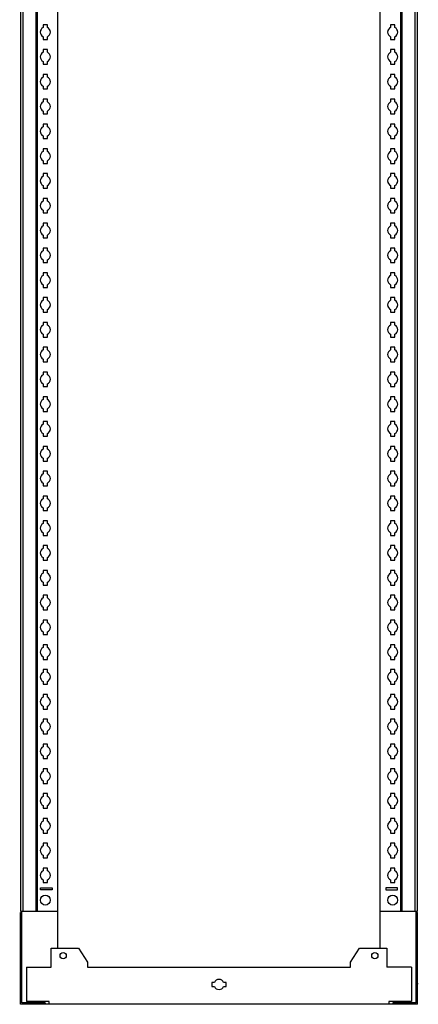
# Model space of a CAD drawing. Header units: millimetres. Extents: x 659 to 1070, y 198 to 2203.
# Tile 1 of 2: x 668 to 1070, y 198 to 1191. Entities that reach past the tile are written whole.
import ezdxf

# ---------------------------------------------------------------- set-up
doc = ezdxf.new("R2010")
doc.units = ezdxf.units.MM
doc.header["$LTSCALE"] = 156.567272
doc.layers.get('0').update_dxf_attribs({"linetype": 'CONTINUOUS'})
doc.layers.add('INTFCLR_95462', color=7, linetype='CONTINUOUS')
doc.layers.add('INTFCLR_97', color=7, linetype='CONTINUOUS')

msp = doc.modelspace()

# ---------------------------------------------------------------- linework, layer by layer
at = {"color": 7}
for p, q in [((706.35, 254.94), (706.35, 2158.94)), ((1031.35, 254.94), (1031.35, 2158.94)), ((668.85, 2139.44), (668.85, 292.44)), ((671.1, 2139.44), (671.1, 292.44)), ((684.69, 292.44), (684.69, 2139.44)), ((685.85, 292.44), (685.85, 2139.44)), ((1051.85, 2139.44), (1051.85, 292.44)), ((1053, 2139.44), (1053, 292.44)), ((1066.6, 292.44), (1066.6, 2139.44)), ((1068.85, 292.44), (1068.85, 2139.44)), ((691.7, 1185.79), (691.7, 1183.07)), ((696, 1185.79), (691.7, 1185.79)), ((696, 1183.07), (696, 1185.79)), ((1046, 1185.79), (1041.7, 1185.79)), ((1041.7, 1185.79), (1041.7, 1183.07)), ((1046, 1183.07), (1046, 1185.79)), ((691.7, 1173.82), (691.7, 1171.09)), ((696, 1171.09), (696, 1173.82)), ((1041.7, 1173.82), (1041.7, 1171.09)), ((1046, 1171.09), (1046, 1173.82)), ((691.7, 1171.09), (696, 1171.09)), ((1041.7, 1171.09), (1046, 1171.09)), ((691.7, 1160.79), (691.7, 1158.07)), ((696, 1160.79), (691.7, 1160.79)), ((696, 1158.07), (696, 1160.79)), ((1046, 1160.79), (1041.7, 1160.79)), ((1041.7, 1160.79), (1041.7, 1158.07)), ((1046, 1158.07), (1046, 1160.79)), ((691.7, 1148.82), (691.7, 1146.09)), ((691.7, 1146.09), (696, 1146.09)), ((696, 1146.09), (696, 1148.82)), ((1041.7, 1148.82), (1041.7, 1146.09)), ((1041.7, 1146.09), (1046, 1146.09)), ((1046, 1146.09), (1046, 1148.82)), ((691.7, 1135.79), (691.7, 1133.07)), ((696, 1135.79), (691.7, 1135.79)), ((696, 1133.07), (696, 1135.79)), ((1046, 1135.79), (1041.7, 1135.79)), ((1041.7, 1135.79), (1041.7, 1133.07)), ((1046, 1133.07), (1046, 1135.79)), ((691.7, 1123.82), (691.7, 1121.09)), ((696, 1121.09), (696, 1123.82)), ((1041.7, 1123.82), (1041.7, 1121.09)), ((1046, 1121.09), (1046, 1123.82)), ((691.7, 1121.09), (696, 1121.09)), ((1041.7, 1121.09), (1046, 1121.09)), ((691.7, 1110.79), (691.7, 1108.07)), ((696, 1110.79), (691.7, 1110.79)), ((696, 1108.07), (696, 1110.79)), ((1046, 1110.79), (1041.7, 1110.79)), ((1041.7, 1110.79), (1041.7, 1108.07)), ((1046, 1108.07), (1046, 1110.79)), ((691.7, 1098.82), (691.7, 1096.09)), ((691.7, 1096.09), (696, 1096.09)), ((696, 1096.09), (696, 1098.82)), ((1041.7, 1098.82), (1041.7, 1096.09)), ((1041.7, 1096.09), (1046, 1096.09)), ((1046, 1096.09), (1046, 1098.82)), ((691.7, 1085.79), (691.7, 1083.07)), ((696, 1085.79), (691.7, 1085.79)), ((696, 1083.07), (696, 1085.79)), ((1046, 1085.79), (1041.7, 1085.79)), ((1041.7, 1085.79), (1041.7, 1083.07)), ((1046, 1083.07), (1046, 1085.79)), ((691.7, 1073.82), (691.7, 1071.09)), ((696, 1071.09), (696, 1073.82)), ((1041.7, 1073.82), (1041.7, 1071.09)), ((1046, 1071.09), (1046, 1073.82)), ((691.7, 1071.09), (696, 1071.09)), ((1041.7, 1071.09), (1046, 1071.09)), ((691.7, 1060.79), (691.7, 1058.07)), ((696, 1060.79), (691.7, 1060.79)), ((696, 1058.07), (696, 1060.79)), ((1046, 1060.79), (1041.7, 1060.79)), ((1041.7, 1060.79), (1041.7, 1058.07)), ((1046, 1058.07), (1046, 1060.79)), ((691.7, 1048.82), (691.7, 1046.09)), ((691.7, 1046.09), (696, 1046.09)), ((696, 1046.09), (696, 1048.82)), ((1041.7, 1048.82), (1041.7, 1046.09)), ((1041.7, 1046.09), (1046, 1046.09)), ((1046, 1046.09), (1046, 1048.82)), ((691.7, 1035.79), (691.7, 1033.07)), ((696, 1035.79), (691.7, 1035.79)), ((696, 1033.07), (696, 1035.79)), ((1046, 1035.79), (1041.7, 1035.79)), ((1041.7, 1035.79), (1041.7, 1033.07)), ((1046, 1033.07), (1046, 1035.79)), ((691.7, 1023.82), (691.7, 1021.09)), ((696, 1021.09), (696, 1023.82)), ((1041.7, 1023.82), (1041.7, 1021.09)), ((1046, 1021.09), (1046, 1023.82)), ((691.7, 1021.09), (696, 1021.09)), ((1041.7, 1021.09), (1046, 1021.09)), ((691.7, 1010.79), (691.7, 1008.07)), ((696, 1010.79), (691.7, 1010.79)), ((696, 1008.07), (696, 1010.79)), ((1046, 1010.79), (1041.7, 1010.79)), ((1041.7, 1010.79), (1041.7, 1008.07)), ((1046, 1008.07), (1046, 1010.79)), ((691.7, 998.82), (691.7, 996.09)), ((691.7, 996.09), (696, 996.09)), ((696, 996.09), (696, 998.82)), ((1041.7, 998.82), (1041.7, 996.09)), ((1041.7, 996.09), (1046, 996.09)), ((1046, 996.09), (1046, 998.82)), ((696, 985.79), (691.7, 985.79)), ((691.7, 985.79), (691.7, 983.07)), ((696, 983.07), (696, 985.79)), ((1046, 985.79), (1041.7, 985.79)), ((1041.7, 985.79), (1041.7, 983.07)), ((1046, 983.07), (1046, 985.79)), ((691.7, 973.82), (691.7, 971.09)), ((696, 971.09), (696, 973.82)), ((1041.7, 973.82), (1041.7, 971.09)), ((1046, 971.09), (1046, 973.82)), ((691.7, 971.09), (696, 971.09)), ((1041.7, 971.09), (1046, 971.09)), ((696, 960.79), (691.7, 960.79)), ((691.7, 960.79), (691.7, 958.07)), ((696, 958.07), (696, 960.79)), ((1046, 960.79), (1041.7, 960.79)), ((1041.7, 960.79), (1041.7, 958.07)), ((1046, 958.07), (1046, 960.79)), ((691.7, 948.82), (691.7, 946.09)), ((691.7, 946.09), (696, 946.09)), ((696, 946.09), (696, 948.82)), ((1041.7, 948.82), (1041.7, 946.09)), ((1041.7, 946.09), (1046, 946.09)), ((1046, 946.09), (1046, 948.82)), ((696, 935.79), (691.7, 935.79)), ((691.7, 935.79), (691.7, 933.07)), ((696, 933.07), (696, 935.79)), ((1046, 935.79), (1041.7, 935.79)), ((1041.7, 935.79), (1041.7, 933.07)), ((1046, 933.07), (1046, 935.79)), ((691.7, 923.82), (691.7, 921.09)), ((696, 921.09), (696, 923.82)), ((1041.7, 923.82), (1041.7, 921.09)), ((1046, 921.09), (1046, 923.82)), ((691.7, 921.09), (696, 921.09)), ((1041.7, 921.09), (1046, 921.09)), ((696, 910.79), (691.7, 910.79)), ((691.7, 910.79), (691.7, 908.07)), ((696, 908.07), (696, 910.79)), ((1046, 910.79), (1041.7, 910.79)), ((1041.7, 910.79), (1041.7, 908.07)), ((1046, 908.07), (1046, 910.79)), ((691.7, 898.82), (691.7, 896.09)), ((691.7, 896.09), (696, 896.09)), ((696, 896.09), (696, 898.82)), ((1041.7, 898.82), (1041.7, 896.09)), ((1041.7, 896.09), (1046, 896.09)), ((1046, 896.09), (1046, 898.82)), ((696, 885.79), (691.7, 885.79)), ((691.7, 885.79), (691.7, 883.07)), ((696, 883.07), (696, 885.79)), ((1046, 885.79), (1041.7, 885.79)), ((1041.7, 885.79), (1041.7, 883.07)), ((1046, 883.07), (1046, 885.79)), ((691.7, 873.82), (691.7, 871.09)), ((696, 871.09), (696, 873.82)), ((1041.7, 873.82), (1041.7, 871.09)), ((1046, 871.09), (1046, 873.82)), ((691.7, 871.09), (696, 871.09)), ((1041.7, 871.09), (1046, 871.09)), ((696, 860.79), (691.7, 860.79)), ((691.7, 860.79), (691.7, 858.07)), ((696, 858.07), (696, 860.79)), ((1046, 860.79), (1041.7, 860.79)), ((1041.7, 860.79), (1041.7, 858.07)), ((1046, 858.07), (1046, 860.79)), ((691.7, 848.82), (691.7, 846.09)), ((691.7, 846.09), (696, 846.09)), ((696, 846.09), (696, 848.82)), ((1041.7, 848.82), (1041.7, 846.09)), ((1041.7, 846.09), (1046, 846.09)), ((1046, 846.09), (1046, 848.82)), ((696, 835.79), (691.7, 835.79)), ((691.7, 835.79), (691.7, 833.07)), ((696, 833.07), (696, 835.79)), ((1046, 835.79), (1041.7, 835.79)), ((1041.7, 835.79), (1041.7, 833.07)), ((1046, 833.07), (1046, 835.79)), ((691.7, 823.82), (691.7, 821.09)), ((696, 821.09), (696, 823.82)), ((1041.7, 823.82), (1041.7, 821.09)), ((1046, 821.09), (1046, 823.82)), ((691.7, 821.09), (696, 821.09)), ((1041.7, 821.09), (1046, 821.09)), ((696, 810.79), (691.7, 810.79)), ((691.7, 810.79), (691.7, 808.07)), ((696, 808.07), (696, 810.79)), ((1046, 810.79), (1041.7, 810.79)), ((1041.7, 810.79), (1041.7, 808.07)), ((1046, 808.07), (1046, 810.79)), ((691.7, 798.82), (691.7, 796.09)), ((691.7, 796.09), (696, 796.09)), ((696, 796.09), (696, 798.82)), ((1041.7, 798.82), (1041.7, 796.09)), ((1041.7, 796.09), (1046, 796.09)), ((1046, 796.09), (1046, 798.82)), ((696, 785.79), (691.7, 785.79)), ((691.7, 785.79), (691.7, 783.07)), ((696, 783.07), (696, 785.79)), ((1046, 785.79), (1041.7, 785.79)), ((1041.7, 785.79), (1041.7, 783.07)), ((1046, 783.07), (1046, 785.79)), ((691.7, 773.82), (691.7, 771.09)), ((691.7, 771.09), (696, 771.09)), ((696, 771.09), (696, 773.82)), ((1041.7, 773.82), (1041.7, 771.09)), ((1041.7, 771.09), (1046, 771.09)), ((1046, 771.09), (1046, 773.82)), ((696, 760.79), (691.7, 760.79)), ((691.7, 760.79), (691.7, 758.07)), ((696, 758.07), (696, 760.79)), ((1046, 760.79), (1041.7, 760.79)), ((1041.7, 760.79), (1041.7, 758.07)), ((1046, 758.07), (1046, 760.79)), ((691.7, 748.82), (691.7, 746.09)), ((691.7, 746.09), (696, 746.09)), ((696, 746.09), (696, 748.82)), ((1041.7, 748.82), (1041.7, 746.09)), ((1041.7, 746.09), (1046, 746.09)), ((1046, 746.09), (1046, 748.82)), ((696, 735.79), (691.7, 735.79)), ((691.7, 735.79), (691.7, 733.07)), ((696, 733.07), (696, 735.79)), ((1046, 735.79), (1041.7, 735.79)), ((1041.7, 735.79), (1041.7, 733.07)), ((1046, 733.07), (1046, 735.79)), ((691.7, 723.82), (691.7, 721.09)), ((691.7, 721.09), (696, 721.09)), ((696, 721.09), (696, 723.82)), ((1041.7, 723.82), (1041.7, 721.09)), ((1041.7, 721.09), (1046, 721.09)), ((1046, 721.09), (1046, 723.82)), ((696, 710.79), (691.7, 710.79)), ((691.7, 710.79), (691.7, 708.07)), ((696, 708.07), (696, 710.79)), ((1046, 710.79), (1041.7, 710.79)), ((1041.7, 710.79), (1041.7, 708.07)), ((1046, 708.07), (1046, 710.79)), ((691.7, 698.82), (691.7, 696.09)), ((691.7, 696.09), (696, 696.09)), ((696, 696.09), (696, 698.82)), ((1041.7, 698.82), (1041.7, 696.09)), ((1041.7, 696.09), (1046, 696.09)), ((1046, 696.09), (1046, 698.82)), ((696, 685.79), (691.7, 685.79)), ((691.7, 685.79), (691.7, 683.07)), ((696, 683.07), (696, 685.79)), ((1046, 685.79), (1041.7, 685.79)), ((1041.7, 685.79), (1041.7, 683.07)), ((1046, 683.07), (1046, 685.79)), ((691.7, 673.82), (691.7, 671.09)), ((691.7, 671.09), (696, 671.09)), ((696, 671.09), (696, 673.82)), ((1041.7, 673.82), (1041.7, 671.09)), ((1041.7, 671.09), (1046, 671.09)), ((1046, 671.09), (1046, 673.82)), ((696, 660.79), (691.7, 660.79)), ((691.7, 660.79), (691.7, 658.07)), ((696, 658.07), (696, 660.79)), ((1046, 660.79), (1041.7, 660.79)), ((1041.7, 660.79), (1041.7, 658.07)), ((1046, 658.07), (1046, 660.79)), ((691.7, 648.82), (691.7, 646.09)), ((691.7, 646.09), (696, 646.09)), ((696, 646.09), (696, 648.82)), ((1041.7, 648.82), (1041.7, 646.09)), ((1041.7, 646.09), (1046, 646.09)), ((1046, 646.09), (1046, 648.82)), ((696, 635.79), (691.7, 635.79)), ((691.7, 635.79), (691.7, 633.07)), ((696, 633.07), (696, 635.79)), ((1046, 635.79), (1041.7, 635.79)), ((1041.7, 635.79), (1041.7, 633.07)), ((1046, 633.07), (1046, 635.79)), ((691.7, 623.82), (691.7, 621.09)), ((691.7, 621.09), (696, 621.09)), ((696, 621.09), (696, 623.82)), ((1041.7, 623.82), (1041.7, 621.09)), ((1041.7, 621.09), (1046, 621.09)), ((1046, 621.09), (1046, 623.82)), ((696, 610.79), (691.7, 610.79)), ((691.7, 610.79), (691.7, 608.07)), ((696, 608.07), (696, 610.79)), ((1046, 610.79), (1041.7, 610.79)), ((1041.7, 610.79), (1041.7, 608.07)), ((1046, 608.07), (1046, 610.79)), ((691.7, 598.82), (691.7, 596.09)), ((691.7, 596.09), (696, 596.09)), ((696, 596.09), (696, 598.82)), ((1041.7, 598.82), (1041.7, 596.09)), ((1041.7, 596.09), (1046, 596.09)), ((1046, 596.09), (1046, 598.82)), ((696, 585.79), (691.7, 585.79)), ((691.7, 585.79), (691.7, 583.07)), ((696, 583.07), (696, 585.79)), ((1046, 585.79), (1041.7, 585.79)), ((1041.7, 585.79), (1041.7, 583.07)), ((1046, 583.07), (1046, 585.79)), ((691.7, 573.82), (691.7, 571.09)), ((691.7, 571.09), (696, 571.09)), ((696, 571.09), (696, 573.82)), ((1041.7, 573.82), (1041.7, 571.09)), ((1041.7, 571.09), (1046, 571.09)), ((1046, 571.09), (1046, 573.82)), ((696, 560.79), (691.7, 560.79)), ((691.7, 560.79), (691.7, 558.07)), ((696, 558.07), (696, 560.79)), ((1046, 560.79), (1041.7, 560.79)), ((1041.7, 560.79), (1041.7, 558.07)), ((1046, 558.07), (1046, 560.79)), ((691.7, 548.82), (691.7, 546.09)), ((691.7, 546.09), (696, 546.09)), ((696, 546.09), (696, 548.82)), ((1041.7, 548.82), (1041.7, 546.09)), ((1041.7, 546.09), (1046, 546.09)), ((1046, 546.09), (1046, 548.82)), ((696, 535.79), (691.7, 535.79)), ((691.7, 535.79), (691.7, 533.07)), ((696, 533.07), (696, 535.79)), ((1046, 535.79), (1041.7, 535.79)), ((1041.7, 535.79), (1041.7, 533.07)), ((1046, 533.07), (1046, 535.79)), ((691.7, 523.82), (691.7, 521.09)), ((691.7, 521.09), (696, 521.09)), ((696, 521.09), (696, 523.82)), ((1041.7, 523.82), (1041.7, 521.09)), ((1041.7, 521.09), (1046, 521.09)), ((1046, 521.09), (1046, 523.82)), ((696, 510.79), (691.7, 510.79)), ((691.7, 510.79), (691.7, 508.07)), ((696, 508.07), (696, 510.79)), ((1046, 510.79), (1041.7, 510.79)), ((1041.7, 510.79), (1041.7, 508.07)), ((1046, 508.07), (1046, 510.79)), ((691.7, 498.82), (691.7, 496.09)), ((696, 496.09), (696, 498.82)), ((1041.7, 498.82), (1041.7, 496.09)), ((1046, 496.09), (1046, 498.82)), ((691.7, 496.09), (696, 496.09)), ((1041.7, 496.09), (1046, 496.09)), ((696, 485.79), (691.7, 485.79)), ((691.7, 485.79), (691.7, 483.07)), ((696, 483.07), (696, 485.79)), ((1046, 485.79), (1041.7, 485.79)), ((1041.7, 485.79), (1041.7, 483.07)), ((1046, 483.07), (1046, 485.79)), ((691.7, 473.82), (691.7, 471.09)), ((691.7, 471.09), (696, 471.09)), ((696, 471.09), (696, 473.82)), ((1041.7, 473.82), (1041.7, 471.09)), ((1041.7, 471.09), (1046, 471.09)), ((1046, 471.09), (1046, 473.82)), ((696, 460.79), (691.7, 460.79)), ((691.7, 460.79), (691.7, 458.07)), ((696, 458.07), (696, 460.79)), ((1046, 460.79), (1041.7, 460.79)), ((1041.7, 460.79), (1041.7, 458.07)), ((1046, 458.07), (1046, 460.79)), ((691.7, 448.82), (691.7, 446.09)), ((696, 446.09), (696, 448.82)), ((1041.7, 448.82), (1041.7, 446.09)), ((1046, 446.09), (1046, 448.82)), ((691.7, 446.09), (696, 446.09)), ((1041.7, 446.09), (1046, 446.09)), ((696, 435.79), (691.7, 435.79)), ((691.7, 435.79), (691.7, 433.07)), ((696, 433.07), (696, 435.79)), ((1046, 435.79), (1041.7, 435.79)), ((1041.7, 435.79), (1041.7, 433.07)), ((1046, 433.07), (1046, 435.79)), ((691.7, 423.82), (691.7, 421.09)), ((691.7, 421.09), (696, 421.09)), ((696, 421.09), (696, 423.82)), ((1041.7, 423.82), (1041.7, 421.09)), ((1041.7, 421.09), (1046, 421.09)), ((1046, 421.09), (1046, 423.82)), ((696, 410.79), (691.7, 410.79)), ((691.7, 410.79), (691.7, 408.07)), ((696, 408.07), (696, 410.79)), ((1046, 410.79), (1041.7, 410.79)), ((1041.7, 410.79), (1041.7, 408.07)), ((1046, 408.07), (1046, 410.79)), ((691.7, 398.82), (691.7, 396.09)), ((696, 396.09), (696, 398.82)), ((1041.7, 398.82), (1041.7, 396.09)), ((1046, 396.09), (1046, 398.82)), ((691.7, 396.09), (696, 396.09)), ((1041.7, 396.09), (1046, 396.09)), ((696, 385.79), (691.7, 385.79)), ((691.7, 385.79), (691.7, 383.07)), ((696, 383.07), (696, 385.79)), ((1046, 385.79), (1041.7, 385.79)), ((1041.7, 385.79), (1041.7, 383.07)), ((1046, 383.07), (1046, 385.79)), ((691.7, 373.82), (691.7, 371.09)), ((691.7, 371.09), (696, 371.09)), ((696, 371.09), (696, 373.82)), ((1041.7, 373.82), (1041.7, 371.09)), ((1041.7, 371.09), (1046, 371.09)), ((1046, 371.09), (1046, 373.82)), ((696, 360.79), (691.7, 360.79)), ((691.7, 360.79), (691.7, 358.07)), ((696, 358.07), (696, 360.79)), ((1046, 360.79), (1041.7, 360.79)), ((1041.7, 360.79), (1041.7, 358.07)), ((1046, 358.07), (1046, 360.79)), ((691.7, 348.82), (691.7, 346.09)), ((696, 346.09), (696, 348.82)), ((1041.7, 348.82), (1041.7, 346.09)), ((1046, 346.09), (1046, 348.82)), ((691.7, 346.09), (696, 346.09)), ((1041.7, 346.09), (1046, 346.09)), ((696, 335.79), (691.7, 335.79)), ((691.7, 335.79), (691.7, 333.07)), ((696, 333.07), (696, 335.79)), ((1046, 335.79), (1041.7, 335.79)), ((1041.7, 335.79), (1041.7, 333.07)), ((1046, 333.07), (1046, 335.79)), ((691.7, 323.82), (691.7, 321.09)), ((691.7, 321.09), (696, 321.09)), ((696, 321.09), (696, 323.82)), ((1041.7, 323.82), (1041.7, 321.09)), ((1041.7, 321.09), (1046, 321.09)), ((1046, 321.09), (1046, 323.82)), ((688.85, 315.94), (700.85, 315.94)), ((688.85, 313.94), (688.85, 315.94)), ((700.85, 313.94), (688.85, 313.94)), ((700.85, 315.94), (700.85, 313.94)), ((1048.85, 315.94), (1036.85, 315.94)), ((1036.85, 315.94), (1036.85, 313.94)), ((1036.85, 313.94), (1048.85, 313.94)), ((1048.85, 313.94), (1048.85, 315.94)), ((668.85, 292.44), (706.35, 292.44)), ((668.85, 290.94), (670.35, 290.94)), ((668.85, 198.44), (668.85, 290.94)), ((670.35, 199.94), (670.35, 292.44)), ((1031.35, 292.44), (1068.84, 292.44)), ((1067.35, 199.94), (1067.35, 292.44)), ((1068.85, 290.94), (1067.35, 290.94)), ((1068.85, 198.44), (1068.85, 290.94)), ((699.85, 254.94), (727.35, 254.94)), ((699.85, 235.94), (699.85, 254.94)), ((727.35, 254.94), (736.35, 240.94)), ((1001.35, 240.94), (1010.35, 254.94)), ((1010.35, 254.94), (1037.85, 254.94)), ((1037.85, 254.94), (1037.85, 235.94)), ((736.35, 240.94), (736.35, 235.94)), ((1001.35, 235.94), (1001.35, 240.94)), ((674.85, 235.94), (699.85, 235.94)), ((674.85, 235.94), (674.85, 201.44)), ((736.35, 235.94), (1001.35, 235.94)), ((1062.85, 235.94), (1037.85, 235.94)), ((1062.85, 235.94), (1062.85, 201.44)), ((864.22, 220.59), (861.7, 220.59)), ((861.7, 220.59), (861.7, 216.29)), ((876, 220.59), (873.47, 220.59)), ((876, 216.29), (876, 220.59)), ((861.7, 216.29), (864.22, 216.29)), ((873.47, 216.29), (876, 216.29)), ((693.85, 199.94), (670.35, 199.94)), ((697.85, 201.44), (674.85, 201.44)), ((693.85, 199.94), (693.85, 198.44)), ((697.85, 198.44), (697.85, 201.44)), ((1062.85, 201.44), (1039.85, 201.44)), ((1039.85, 201.44), (1039.85, 198.44)), ((1067.35, 199.94), (1043.85, 199.94)), ((1043.85, 199.94), (1043.85, 198.44)), ((1068.85, 198.44), (668.85, 198.44))]:
    msp.add_line(p, q, dxfattribs=at)
for centre, radius in [((693.85, 303.44), 5), ((1043.85, 303.44), 5), ((711.85, 247.44), 3.15), ((1025.85, 247.44), 3.15)]:
    msp.add_circle(centre, radius, dxfattribs=at)
for centre, start, end in [((693.85, 1178.44), 114.93366, 245.06633), ((693.85, 1178.44), 294.93366, 65.06633), ((1043.85, 1178.44), 114.93366, 245.06633), ((1043.85, 1178.44), 294.93366, 65.06633), ((693.85, 1153.44), 114.93366, 245.06633), ((693.85, 1153.44), 294.93366, 65.06633), ((1043.85, 1153.44), 114.93366, 245.06633), ((1043.85, 1153.44), 294.93366, 65.06633), ((693.85, 1128.44), 114.93366, 245.06633), ((693.85, 1128.44), 294.93366, 65.06633), ((1043.85, 1128.44), 114.93366, 245.06633), ((1043.85, 1128.44), 294.93366, 65.06633), ((693.85, 1103.44), 114.93366, 245.06633), ((693.85, 1103.44), 294.93366, 65.06633), ((1043.85, 1103.44), 114.93366, 245.06633), ((1043.85, 1103.44), 294.93366, 65.06633), ((693.85, 1078.44), 114.93366, 245.06633), ((693.85, 1078.44), 294.93366, 65.06633), ((1043.85, 1078.44), 114.93366, 245.06633), ((1043.85, 1078.44), 294.93366, 65.06633), ((693.85, 1053.44), 114.93366, 245.06633), ((693.85, 1053.44), 294.93366, 65.06633), ((1043.85, 1053.44), 114.93366, 245.06633), ((1043.85, 1053.44), 294.93366, 65.06633), ((693.85, 1028.44), 114.93366, 245.06633), ((693.85, 1028.44), 294.93366, 65.06633), ((1043.85, 1028.44), 114.93366, 245.06633), ((1043.85, 1028.44), 294.93366, 65.06633), ((693.85, 1003.44), 114.93366, 245.06633), ((693.85, 1003.44), 294.93366, 65.06633), ((1043.85, 1003.44), 114.93366, 245.06633), ((1043.85, 1003.44), 294.93366, 65.06633), ((693.85, 978.44), 114.93366, 245.06633), ((693.85, 978.44), 294.93366, 65.06633), ((1043.85, 978.44), 114.93366, 245.06633), ((1043.85, 978.44), 294.93366, 65.06633), ((693.85, 953.44), 114.93366, 245.06633), ((693.85, 953.44), 294.93366, 65.06633), ((1043.85, 953.44), 114.93366, 245.06633), ((1043.85, 953.44), 294.93366, 65.06633), ((693.85, 928.44), 114.93366, 245.06633), ((693.85, 928.44), 294.93366, 65.06633), ((1043.85, 928.44), 114.93366, 245.06633), ((1043.85, 928.44), 294.93366, 65.06633), ((693.85, 903.44), 114.93366, 245.06633), ((693.85, 903.44), 294.93366, 65.06633), ((1043.85, 903.44), 114.93366, 245.06633), ((1043.85, 903.44), 294.93366, 65.06633), ((693.85, 878.44), 114.93366, 245.06633), ((693.85, 878.44), 294.93366, 65.06633), ((1043.85, 878.44), 114.93366, 245.06633), ((1043.85, 878.44), 294.93366, 65.06633), ((693.85, 853.44), 114.93366, 245.06633), ((693.85, 853.44), 294.93366, 65.06633), ((1043.85, 853.44), 114.93366, 245.06633), ((1043.85, 853.44), 294.93366, 65.06633), ((693.85, 828.44), 114.93366, 245.06633), ((693.85, 828.44), 294.93366, 65.06633), ((1043.85, 828.44), 114.93366, 245.06633), ((1043.85, 828.44), 294.93366, 65.06633), ((693.85, 803.44), 114.93366, 245.06633), ((693.85, 803.44), 294.93366, 65.06633), ((1043.85, 803.44), 114.93366, 245.06633), ((1043.85, 803.44), 294.93366, 65.06633), ((693.85, 778.44), 114.93366, 245.06633), ((693.85, 778.44), 294.93366, 65.06633), ((1043.85, 778.44), 114.93366, 245.06633), ((1043.85, 778.44), 294.93366, 65.06633), ((693.85, 753.44), 114.93366, 245.06633), ((693.85, 753.44), 294.93366, 65.06633), ((1043.85, 753.44), 114.93366, 245.06633), ((1043.85, 753.44), 294.93366, 65.06633), ((693.85, 728.44), 114.93366, 245.06633), ((693.85, 728.44), 294.93366, 65.06633), ((1043.85, 728.44), 114.93366, 245.06633), ((1043.85, 728.44), 294.93366, 65.06633), ((693.85, 703.44), 114.93366, 245.06633), ((693.85, 703.44), 294.93366, 65.06633), ((1043.85, 703.44), 114.93366, 245.06633), ((1043.85, 703.44), 294.93366, 65.06633), ((693.85, 678.44), 114.93366, 245.06633), ((693.85, 678.44), 294.93366, 65.06633), ((1043.85, 678.44), 114.93366, 245.06633), ((1043.85, 678.44), 294.93366, 65.06633), ((693.85, 653.44), 114.93366, 245.06633), ((693.85, 653.44), 294.93366, 65.06633), ((1043.85, 653.44), 114.93366, 245.06633), ((1043.85, 653.44), 294.93366, 65.06633), ((693.85, 628.44), 114.93366, 245.06633), ((693.85, 628.44), 294.93366, 65.06633), ((1043.85, 628.44), 114.93366, 245.06633), ((1043.85, 628.44), 294.93366, 65.06633), ((693.85, 603.44), 114.93366, 245.06633), ((693.85, 603.44), 294.93366, 65.06633), ((1043.85, 603.44), 114.93366, 245.06633), ((1043.85, 603.44), 294.93366, 65.06633), ((693.85, 578.44), 114.93366, 245.06633), ((693.85, 578.44), 294.93366, 65.06633), ((1043.85, 578.44), 114.93366, 245.06633), ((1043.85, 578.44), 294.93366, 65.06633), ((693.85, 553.44), 114.93366, 245.06633), ((693.85, 553.44), 294.93366, 65.06633), ((1043.85, 553.44), 114.93366, 245.06633), ((1043.85, 553.44), 294.93366, 65.06633), ((693.85, 528.44), 114.93366, 245.06633), ((693.85, 528.44), 294.93366, 65.06633), ((1043.85, 528.44), 114.93366, 245.06633), ((1043.85, 528.44), 294.93366, 65.06633), ((693.85, 503.44), 114.93366, 245.06633), ((693.85, 503.44), 294.93366, 65.06633), ((1043.85, 503.44), 114.93366, 245.06633), ((1043.85, 503.44), 294.93366, 65.06633), ((693.85, 478.44), 114.93366, 245.06633), ((693.85, 478.44), 294.93366, 65.06633), ((1043.85, 478.44), 114.93366, 245.06633), ((1043.85, 478.44), 294.93366, 65.06633), ((693.85, 453.44), 114.93366, 245.06633), ((693.85, 453.44), 294.93366, 65.06633), ((1043.85, 453.44), 114.93366, 245.06633), ((1043.85, 453.44), 294.93366, 65.06633), ((693.85, 428.44), 114.93366, 245.06633), ((693.85, 428.44), 294.93366, 65.06633), ((1043.85, 428.44), 114.93366, 245.06633), ((1043.85, 428.44), 294.93366, 65.06633), ((693.85, 403.44), 114.93366, 245.06633), ((693.85, 403.44), 294.93366, 65.06633), ((1043.85, 403.44), 114.93366, 245.06633), ((1043.85, 403.44), 294.93366, 65.06633), ((693.85, 378.44), 114.93366, 245.06633), ((693.85, 378.44), 294.93366, 65.06633), ((1043.85, 378.44), 114.93366, 245.06633), ((1043.85, 378.44), 294.93366, 65.06633), ((693.85, 353.44), 114.93366, 245.06633), ((693.85, 353.44), 294.93366, 65.06633), ((1043.85, 353.44), 114.93366, 245.06633), ((1043.85, 353.44), 294.93366, 65.06633), ((693.85, 328.44), 114.93366, 245.06633), ((693.85, 328.44), 294.93366, 65.06633), ((1043.85, 328.44), 114.93366, 245.06633), ((1043.85, 328.44), 294.93366, 65.06633), ((868.85, 218.44), 24.93366, 155.06633), ((868.85, 218.44), 204.93366, 335.06633)]:
    msp.add_arc(centre, 5.1, start, end, dxfattribs=at)
at = {"layer": 'INTFCLR_95462', "color": 208, "true_color": 0x37005f}
for p, q in [((668.85, 219.44), (668.04, 219.44)), ((1068.85, 219.44), (1069.65, 219.44))]:
    msp.add_line(p, q, dxfattribs=at)
at = {"layer": 'INTFCLR_97', "color": 208, "true_color": 0x37005f}
for p, q in [((668.85, 269.44), (668.35, 269.44)), ((1068.85, 269.44), (1069.35, 269.44))]:
    msp.add_line(p, q, dxfattribs=at)

doc.saveas('drawing.dxf')
